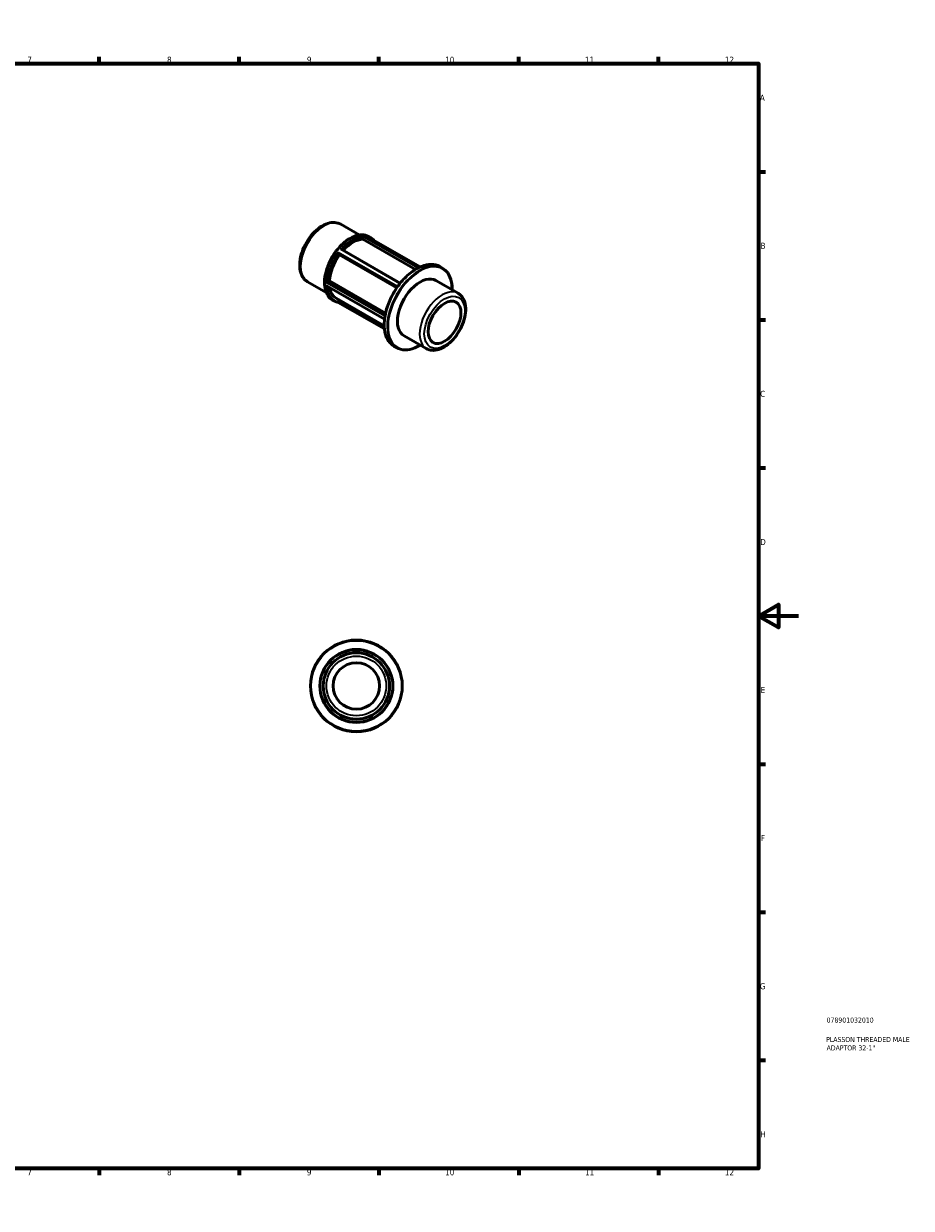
# Model space of a CAD drawing. Header units: millimetres. Extents: x 0 to 898, y 0 to 594.
# Tile 2 of 2: x 453 to 898, y 0 to 594. Entities that reach past the tile are written whole.
import ezdxf

# ---------------------------------------------------------------- set-up
doc = ezdxf.new("R2010")
doc.units = ezdxf.units.MM
for name, color, linetype, lineweight in [('Border (ANSI)', 7, 'Continuous', 70), ('Title (ISO)', 7, 'Continuous', 50), ('Visible (ANSI)', 7, 'Continuous', 50), ('Visible Narrow (ANSI)', 7, 'Continuous', 35)]:
    doc.layers.add(name, color=color, linetype=linetype, lineweight=lineweight)
doc.styles.add('Note Text (ANSI)', font='tahoma.ttf')
doc.styles.add('Note Text (ISO)', font='tahoma.ttf')

# ---------------------------------------------------------------- blocks, each defined once
blk = doc.blocks.new('Borders Default Border')
at = {"layer": 'Border (ANSI)'}
for p, q in [((70.08, 574), (70.08, 577.45)), ((140.17, 574), (140.17, 577.45)), ((210.25, 574), (210.25, 577.45)), ((280.33, 574), (280.33, 577.45)), ((350.42, 574), (350.42, 577.45)), ((490.58, 574), (490.58, 577.45)), ((560.67, 574), (560.67, 577.45)), ((630.75, 574), (630.75, 577.45)), ((700.83, 574), (700.83, 577.45)), ((770.92, 574), (770.92, 577.45)), ((20, 519.75), (16.55, 519.75)), ((821, 519.75), (824.45, 519.75)), ((20, 445.5), (16.55, 445.5)), ((821, 445.5), (824.45, 445.5)), ((20, 371.25), (16.55, 371.25)), ((821, 371.25), (824.45, 371.25)), ((20, 222.75), (16.55, 222.75)), ((821, 222.75), (824.45, 222.75)), ((20, 148.5), (16.55, 148.5)), ((821, 148.5), (824.45, 148.5)), ((20, 74.25), (16.55, 74.25)), ((821, 74.25), (824.45, 74.25)), ((70.08, 20), (70.08, 16.55)), ((140.17, 20), (140.17, 16.55)), ((210.25, 20), (210.25, 16.55)), ((280.33, 20), (280.33, 16.55)), ((350.42, 20), (350.42, 16.55)), ((490.58, 20), (490.58, 16.55)), ((560.67, 20), (560.67, 16.55)), ((630.75, 20), (630.75, 16.55)), ((700.83, 20), (700.83, 16.55)), ((770.92, 20), (770.92, 16.55))]:
    blk.add_line(p, q, dxfattribs=at)
at = {"layer": 'Border (ANSI)', "flags": 128}
for points in [[(420.5, 594), (420.5, 574), (414.73, 584), (426.27, 584), (420.5, 574)], [(20, 20), (20, 574), (821, 574), (821, 20), (20, 20)], [(0, 297), (20, 297), (10, 302.77), (10, 291.23), (20, 297)], [(841, 297), (821, 297), (831, 302.77), (831, 291.23), (821, 297)], [(420.5, 0), (420.5, 20), (414.73, 10), (426.27, 10), (420.5, 20)]]:
    blk.add_lwpolyline(points, dxfattribs=at)
at = {"layer": 'Border (ANSI)', "attachment_point": 7, "style": 'Note Text (ANSI)'}
for s, insert, char_height in [('1', (34.35, 574.4), 3.05), ('2', (104.2, 574.4), 3.05), ('3', (174.26, 574.34), 3.05), ('4', (244.23, 574.4), 3.05), ('5', (314.48, 574.34), 3.05), ('6', (384.49, 574.34), 3.05), ('7', (454.6, 574.4), 3.05), ('8', (524.63, 574.33), 3.05), ('9', (594.7, 574.34), 3.05), ('10', (663.96, 574.34), 3.048), ('11', (734.04, 574.4), 3.048), ('12', (804.13, 574.4), 3.048), ('A', (16.78, 555.35), 3.05), ('A', (821.63, 555.35), 3.05), ('B', (17.15, 481.1), 3.05), ('B', (821.99, 481.1), 3.05), ('C', (16.95, 406.8), 3.05), ('C', (821.8, 406.8), 3.05), ('D', (16.96, 332.6), 3.05), ('D', (821.81, 332.6), 3.05), ('E', (17.21, 258.35), 3.05), ('E', (822.05, 258.35), 3.05), ('F', (17.29, 184.1), 3.05), ('F', (822.14, 184.1), 3.05), ('G', (16.81, 109.79), 3.05), ('G', (821.66, 109.79), 3.05), ('H', (16.97, 35.6), 3.05), ('H', (821.81, 35.6), 3.05), ('1', (34.35, 16.55), 3.05), ('2', (104.2, 16.55), 3.05), ('3', (174.26, 16.49), 3.05), ('4', (244.23, 16.55), 3.05), ('5', (314.48, 16.49), 3.05), ('6', (384.49, 16.49), 3.05), ('7', (454.6, 16.55), 3.05), ('8', (524.63, 16.48), 3.05), ('9', (594.7, 16.49), 3.05), ('10', (663.96, 16.49), 3.048), ('11', (734.04, 16.55), 3.048), ('12', (804.13, 16.55), 3.048)]:
    blk.add_mtext(s, dxfattribs=dict(at, insert=insert, char_height=char_height))
blk = doc.blocks.new('Title Blocks ISO')
at = {"layer": 'Title (ISO)', "color": 232, "true_color": 0xca0064, "style": 'Note Text (ISO)'}
for tag, p in [('PART_NUMBER_001', (34.08, 73.13)), ('DESCRIPTION_001', (33.84, 63.4)), ('DESCRIPTION_002', (34.09, 59.18))]:
    blk.add_attdef(tag, p, '', height=2.5, dxfattribs=at)

msp = doc.modelspace()

# ---------------------------------------------------------------- linework, layer by layer
at = {"layer": 'Visible (ANSI)'}
for p, q in [((611.607, 493.427), (620.928, 488.059)), ((622.736, 485.921), (623.207, 487.137)), ((624.618, 487.422), (651.363, 472.021)), ((625.638, 487.266), (626.582, 486.722)), ((649.028, 470.78), (622.736, 485.921)), ((611.018, 478.086), (610.547, 478.759)), ((639.712, 461.562), (611.018, 478.086)), ((612.118, 480.837), (641.471, 463.933)), ((661.217, 472.216), (662.592, 471.424)), ((595.014, 464.614), (604.336, 459.246)), ((605.031, 464.536), (605.974, 465.079)), ((605.974, 465.079), (634.075, 448.897)), ((659.334, 465.222), (670.462, 458.814)), ((604.77, 462.382), (633.542, 445.813)), ((607.386, 455.571), (608.33, 455.028)), ((609.395, 456.333), (633.385, 442.518)), ((610.391, 454.272), (633.484, 440.974)), ((610.547, 454.492), (610.92, 455.455)), ((643.365, 437.492), (654.493, 431.083)), ((638.261, 432.353), (639.637, 431.561))]:
    msp.add_line(p, q, dxfattribs=at)
for radius in [23, 18.287, 16.625, 11.637]:
    msp.add_circle((619.464, 261.927), radius, dxfattribs=at)
for centre, major_axis, start_param, end_param in [((617.691, 470.739), (8.296, 14.407), 0.3399513, 1.2035659), ((617.691, 470.739), (-8.296, -14.407), 4.5287415, 5.4157679), ((651.35, 451.357), (7.985, 13.865), 0, 3.1415927), ((617.691, 470.739), (-8.296, -14.407), 5.6799921, 6.2831853)]:
    msp.add_ellipse(centre, major_axis=major_axis, ratio=0.5780931, start_param=start_param, end_param=end_param, dxfattribs=at)
msp.add_ellipse((663.653, 444.272), major_axis=(-5.807, -10.085), ratio=0.5780931, dxfattribs=at)
for points, knots in [([(611.607, 493.427), (610.71, 493.944), (609.693, 494.244), (607.496, 494.413), (606.31, 494.249), (603.812, 493.46), (602.497, 492.783), (599.927, 490.984), (598.675, 489.851), (596.381, 487.268), (595.339, 485.822), (593.554, 482.759), (592.811, 481.144), (591.693, 477.885), (591.32, 476.242), (590.997, 473.071), (591.049, 471.542), (591.627, 468.78), (592.144, 467.535), (593.483, 465.733), (594.196, 465.085), (595.014, 464.614)], [5.4997209, 5.4997209, 5.4997209, 5.4997209, 5.7692038, 5.7692038, 6.061863, 6.061863, 6.3900213, 6.3900213, 6.727103, 6.727103, 7.061754, 7.061754, 7.3950061, 7.3950061, 7.729515, 7.729515, 8.066545, 8.066545, 8.3956026, 8.3956026, 8.6413135, 8.6413135, 8.6413135, 8.6413135]), ([(625.638, 487.266), (624.661, 487.829), (623.532, 488.126), (621.077, 488.171), (619.747, 487.906), (617.009, 486.834), (615.6, 486.017), (612.863, 483.916), (611.535, 482.631), (609.093, 479.729), (607.98, 478.112), (606.078, 474.708), (605.289, 472.922), (604.116, 469.356), (603.732, 467.577), (603.41, 464.202), (603.473, 462.606), (604.049, 459.764), (604.561, 458.515), (605.858, 456.697), (606.569, 456.042), (607.386, 455.571)], [5.4997209, 5.4997209, 5.4997209, 5.4997209, 5.8086362, 5.8086362, 6.1250068, 6.1250068, 6.4475238, 6.4475238, 6.7705055, 6.7705055, 7.0929713, 7.0929713, 7.4152411, 7.4152411, 7.7377675, 7.7377675, 8.0608057, 8.0608057, 8.3829441, 8.3829441, 8.6413135, 8.6413135, 8.6413135, 8.6413135]), ([(623.214, 487.157), (623.224, 487.186), (623.233, 487.217), (623.251, 487.282), (623.259, 487.316), (623.275, 487.391), (623.282, 487.429), (623.289, 487.487), (623.291, 487.51), (623.292, 487.548), (623.292, 487.564), (623.29, 487.576), (623.29, 487.576), (623.29, 487.577)], [-0.061466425, -0.061466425, -0.061466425, -0.061466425, -0.051899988, -0.051899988, -0.040468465, -0.040468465, -0.024883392, -0.024883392, -0.01266618, -0.01266618, 0, 0, 0.000366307, 0.000366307, 0.000366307, 0.000366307]), ([(624.534, 487.463), (624.535, 487.462), (624.536, 487.462), (624.565, 487.45), (624.592, 487.437), (624.618, 487.422)], [-0.149850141, -0.149850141, -0.149850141, -0.149850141, -0.1494012, -0.1494012, -0.138191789, -0.138191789, -0.138191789, -0.138191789]), ([(628.27, 485.319), (628.134, 485.477), (627.992, 485.627), (627.46, 486.141), (627.037, 486.46), (626.582, 486.722)], [5.30060352, 5.30060352, 5.30060352, 5.30060352, 5.3558765, 5.3558765, 5.49972085, 5.49972085, 5.49972085, 5.49972085]), ([(610.538, 478.77), (610.526, 478.786), (610.513, 478.808), (610.486, 478.863), (610.473, 478.896), (610.443, 478.98), (610.429, 479.03), (610.408, 479.119), (610.4, 479.158), (610.387, 479.235), (610.382, 479.272), (610.379, 479.309), (610.379, 479.31), (610.379, 479.311)], [-0.061466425, -0.061466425, -0.061466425, -0.061466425, -0.051899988, -0.051899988, -0.040468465, -0.040468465, -0.024883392, -0.024883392, -0.01266618, -0.01266618, 0, 0, 0.000366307, 0.000366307, 0.000366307, 0.000366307]), ([(611.623, 480.858), (611.624, 480.859), (611.625, 480.859), (611.673, 480.871), (611.721, 480.879), (611.816, 480.888), (611.863, 480.89), (611.956, 480.885), (612.003, 480.879), (612.072, 480.859), (612.096, 480.849), (612.118, 480.837)], [-0.149850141, -0.149850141, -0.149850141, -0.149850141, -0.1494012, -0.1494012, -0.131450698, -0.131450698, -0.114334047, -0.114334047, -0.096543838, -0.096543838, -0.085205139, -0.085205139, -0.085205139, -0.085205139]), ([(661.217, 472.216), (659.988, 472.924), (658.567, 473.296), (655.477, 473.342), (653.802, 473.004), (650.36, 471.644), (648.592, 470.613), (645.155, 467.964), (643.487, 466.347), (640.42, 462.693), (639.021, 460.658), (636.633, 456.374), (635.643, 454.127), (634.17, 449.643), (633.689, 447.407), (633.286, 443.169), (633.365, 441.167), (634.086, 437.603), (634.727, 436.04), (636.348, 433.763), (637.238, 432.942), (638.261, 432.353)], [5.4997209, 5.4997209, 5.4997209, 5.4997209, 5.8108273, 5.8108273, 6.1280143, 6.1280143, 6.4500421, 6.4500421, 6.7724065, 6.7724065, 7.0943602, 7.0943602, 7.4161602, 7.4161602, 7.7381652, 7.7381652, 8.0605785, 8.0605785, 8.3822943, 8.3822943, 8.6413135, 8.6413135, 8.6413135, 8.6413135]), ([(667.475, 460.535), (667.486, 461.899), (667.37, 463.196), (666.768, 466.173), (666.127, 467.736), (664.505, 470.014), (663.616, 470.834), (662.592, 471.424)], [4.70242706, 4.70242706, 4.70242706, 4.70242706, 4.91898581, 4.91898581, 5.2407016, 5.2407016, 5.49972085, 5.49972085, 5.49972085, 5.49972085]), ([(604.545, 464.271), (604.546, 464.271), (604.547, 464.271), (604.573, 464.287), (604.603, 464.304), (604.667, 464.341), (604.702, 464.36), (604.777, 464.402), (604.819, 464.424), (604.893, 464.464), (604.924, 464.481), (604.976, 464.508), (604.996, 464.518), (605.015, 464.527)], [-0.149850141, -0.149850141, -0.149850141, -0.149850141, -0.1494012, -0.1494012, -0.131450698, -0.131450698, -0.114334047, -0.114334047, -0.096543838, -0.096543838, -0.083230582, -0.083230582, -0.074057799, -0.074057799, -0.074057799, -0.074057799]), ([(604.77, 462.382), (604.749, 462.394), (604.729, 462.408), (604.679, 462.447), (604.649, 462.475), (604.595, 462.536), (604.57, 462.571), (604.547, 462.607), (604.546, 462.608), (604.545, 462.609)], [-0.032479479, -0.032479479, -0.032479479, -0.032479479, -0.024883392, -0.024883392, -0.01266618, -0.01266618, 0, 0, 0.000366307, 0.000366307, 0.000366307, 0.000366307]), ([(654.493, 431.083), (655.357, 430.586), (656.336, 430.295), (658.45, 430.128), (659.589, 430.283), (661.994, 431.034), (663.26, 431.682), (665.737, 433.407), (666.944, 434.497), (669.155, 436.98), (670.16, 438.37), (671.88, 441.317), (672.597, 442.871), (673.675, 446.008), (674.035, 447.591), (674.348, 450.648), (674.297, 452.122), (673.738, 454.789), (673.239, 455.992), (671.943, 457.734), (671.253, 458.359), (670.462, 458.814)], [2.3581282, 2.3581282, 2.3581282, 2.3581282, 2.6260831, 2.6260831, 2.9174756, 2.9174756, 3.2456029, 3.2456029, 3.5833657, 3.5833657, 3.918645, 3.918645, 4.2524553, 4.2524553, 4.5875629, 4.5875629, 4.9252716, 4.9252716, 5.2545334, 5.2545334, 5.4997209, 5.4997209, 5.4997209, 5.4997209]), ([(608.33, 455.028), (608.457, 454.955), (608.585, 454.887), (608.847, 454.759), (608.981, 454.7), (609.252, 454.59), (609.39, 454.539), (609.67, 454.447), (609.812, 454.406), (610.1, 454.332), (610.246, 454.299), (610.393, 454.272)], [2.3581282, 2.3581282, 2.3581282, 2.3581282, 2.39799628, 2.39799628, 2.43786435, 2.43786435, 2.47773243, 2.47773243, 2.5176005, 2.5176005, 2.55746858, 2.55746858, 2.55746858, 2.55746858]), ([(610.393, 454.272), (610.395, 454.271), (610.396, 454.271), (610.405, 454.271), (610.414, 454.277), (610.438, 454.299), (610.453, 454.317), (610.481, 454.361), (610.495, 454.384), (610.519, 454.43), (610.529, 454.45), (610.538, 454.472)], [-0.134195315, -0.134195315, -0.134195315, -0.134195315, -0.131450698, -0.131450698, -0.114334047, -0.114334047, -0.096543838, -0.096543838, -0.083230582, -0.083230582, -0.074057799, -0.074057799, -0.074057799, -0.074057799]), ([(639.637, 431.561), (640.866, 430.853), (642.286, 430.481), (645.377, 430.435), (647.052, 430.773), (649.669, 431.807), (650.589, 432.261), (651.506, 432.804)], [2.3581282, 2.3581282, 2.3581282, 2.3581282, 2.66923469, 2.66923469, 2.98642163, 2.98642163, 3.15542199, 3.15542199, 3.15542199, 3.15542199])]:
    msp.add_open_spline(points, degree=3, knots=knots, dxfattribs=at)
for points in [[(623.207, 487.137), (623.21, 487.143), (623.212, 487.15), (623.214, 487.157)], [(610.547, 478.759), (610.544, 478.762), (610.541, 478.766), (610.538, 478.77)], [(605.015, 464.527), (605.02, 464.53), (605.026, 464.533), (605.031, 464.536)], [(610.538, 454.472), (610.541, 454.479), (610.544, 454.485), (610.547, 454.492)]]:
    msp.add_open_spline(points, degree=3, dxfattribs=at)
at = {"layer": 'Visible Narrow (ANSI)'}
for p, q in [((623.214, 487.157), (650.35, 471.53)), ((650.779, 471.747), (623.29, 487.577)), ((624.534, 487.463), (651.355, 472.017)), ((640.139, 462.174), (610.379, 479.311)), ((610.538, 478.77), (639.913, 461.854)), ((611.623, 480.858), (641.327, 463.753)), ((604.545, 464.271), (633.78, 447.436)), ((633.868, 447.912), (605.015, 464.527)), ((633.553, 445.905), (604.545, 462.609)), ((633.455, 441.275), (610.538, 454.472))]:
    msp.add_line(p, q, dxfattribs=at)
for radius in [22.668, 17.954, 14.962]:
    msp.add_circle((619.464, 261.927), radius, dxfattribs=at)
for centre, major_axis, start_param, end_param in [((603.311, 479.021), (-8.296, -14.407), 3.1415926, 6.2831853), ((616.512, 471.419), (-9.126, -15.847), 3.1415927, 6.2831853), ((617.456, 470.875), (9.126, 15.847), 0.3154499, 1.2514791), ((617.691, 470.739), (8.96, 15.559), 0.3340077, 1.23191), ((617.456, 470.875), (9.126, 15.847), 0, 0.2042815), ((617.691, 470.739), (8.96, 15.559), 6.2157264, 6.3506442), ((617.456, 470.875), (-9.126, -15.847), 4.5042401, 5.4402693), ((617.691, 470.739), (8.96, 15.559), 1.3812052, 2.2801188), ((649.739, 452.284), (-11.478, -19.931), 3.1415927, 6.2831853), ((651.115, 451.492), (11.478, 19.931), 0, 3.1415927), ((651.35, 451.357), (-11.312, -19.643), 2.3544273, 7.0703507), ((617.456, 470.875), (-9.126, -15.847), 5.5514376, 6.2831853), ((617.691, 470.739), (-8.96, -15.559), 5.579598, 6.468909), ((662.478, 444.949), (7.985, 13.865), 0, 3.1415927)]:
    msp.add_ellipse(centre, major_axis=major_axis, ratio=0.5780931, start_param=start_param, end_param=end_param, dxfattribs=at)
msp.add_ellipse((663.653, 444.272), major_axis=(-7.155, -12.425), ratio=0.5780931, dxfattribs=at)

# ---------------------------------------------------------------- block references
msp.add_blockref('Borders Default Border', (0, 0))
msp.add_blockref('Title Blocks ISO', (821, 20)).add_auto_attribs({'PART_NUMBER_001': '078901032010', 'DESCRIPTION_001': 'PLASSON THREADED MALE', 'DESCRIPTION_002': 'ADAPTOR 32-1"'})

doc.saveas('drawing.dxf')
